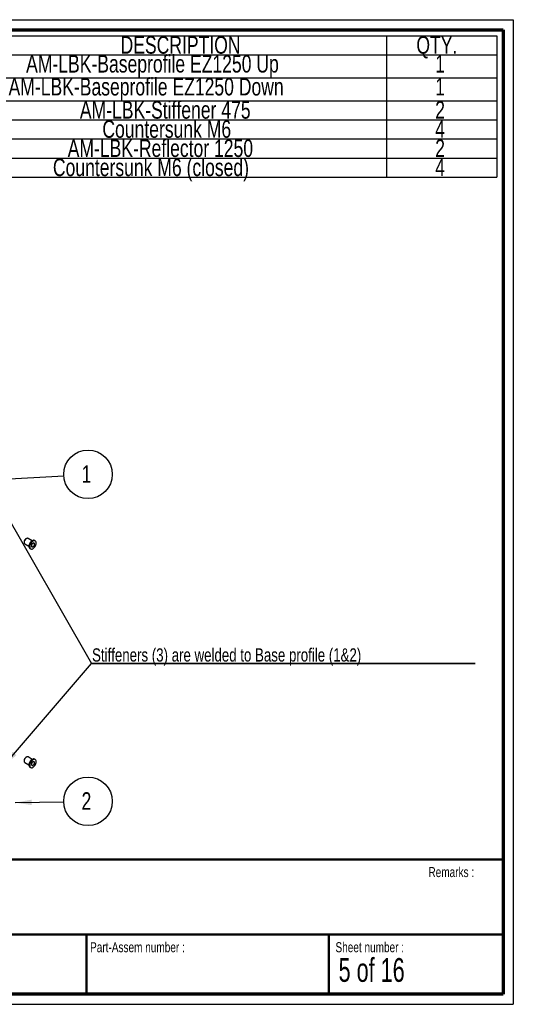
# Paper-space layout 'Base Frame' of a CAD drawing. Header units: millimetres. Extents: x 7 to 291, y 7 to 204.
# Tile 4 of 4: x 192 to 291, y 7 to 204. Entities that reach past the tile are written whole.
import ezdxf

# ---------------------------------------------------------------- set-up
doc = ezdxf.new("R2010")
doc.units = ezdxf.units.MM
for name, color, linetype in [('LAYER1', 7, 'Continuous'), ('LAYER2', 7, 'Continuous'), ('LOGO', 7, 'Continuous')]:
    doc.layers.add(name, color=color, linetype=linetype)
doc.styles.add('SLDTEXTSTYLE1', font='TXT', dxfattribs={"width": 0.75})
doc.styles.add('SLDTEXTSTYLE3', font='TXT', dxfattribs={"width": 0.678571})
doc.dimstyles.new('SLDDIMSTYLE2', dxfattribs={"dimtxt": 0.18, "dimasz": 3.302, "dimexe": 0, "dimexo": 0.0625, "dimgap": 0, "dimtad": 0, "dimtih": 1, "dimtoh": 1, "dimdec": 0, "dimrnd": 1e-09, "dimzin": 0, "dimdsep": 46, "dimtxsty": 'Standard', "dimsah": 1, "dimcen": 0.09, "dimadec": 0, "dimazin": 0, "dimtfac": 3.302, "dimtdec": 0, "dimtofl": 0, "dimtmove": 0, "dimatfit": 3, "dimfxl": 1, "dimfrac": 2, "dimtolj": 1, "dimtzin": 0, "dimarcsym": 0})

# ---------------------------------------------------------------- blocks, each defined once
blk = doc.blocks.new('SW_TABLEANNOTATION_1')
at = {"layer": 'LOGO', "color": 0}
for p, q in [((0, 0), (0, -3.83)), ((0, 0), (26.71, 0)), ((26.71, 0), (26.71, -3.83)), ((26.71, 0), (103.73, 0)), ((103.73, 0), (103.73, -3.83)), ((103.73, 0), (125.85, 0)), ((125.85, 0), (125.85, -3.83)), ((0, -3.83), (26.71, -3.83)), ((0, -3.83), (0, -8.42)), ((26.71, -3.83), (103.73, -3.83)), ((26.71, -3.83), (26.71, -8.42)), ((103.73, -3.83), (125.85, -3.83)), ((103.73, -3.83), (103.73, -8.42)), ((125.85, -3.83), (125.85, -8.42)), ((0, -8.42), (0, -13)), ((0, -8.42), (26.71, -8.42)), ((26.71, -8.42), (26.71, -13)), ((26.71, -8.42), (103.73, -8.42)), ((103.73, -8.42), (103.73, -13)), ((103.73, -8.42), (125.85, -8.42)), ((125.85, -8.42), (125.85, -13)), ((0, -13), (0, -16.83)), ((0, -13), (26.71, -13)), ((26.71, -13), (26.71, -16.83)), ((26.71, -13), (103.73, -13)), ((103.73, -13), (103.73, -16.83)), ((103.73, -13), (125.85, -13)), ((125.85, -13), (125.85, -16.83)), ((0, -16.83), (0, -20.66)), ((0, -16.83), (26.71, -16.83)), ((26.71, -16.83), (26.71, -20.66)), ((26.71, -16.83), (103.73, -16.83)), ((103.73, -16.83), (103.73, -20.66)), ((103.73, -16.83), (125.85, -16.83)), ((125.85, -16.83), (125.85, -20.66)), ((0, -20.66), (0, -24.49)), ((0, -20.66), (26.71, -20.66)), ((26.71, -20.66), (26.71, -24.49)), ((26.71, -20.66), (103.73, -20.66)), ((103.73, -20.66), (103.73, -24.49)), ((103.73, -20.66), (125.85, -20.66)), ((125.85, -20.66), (125.85, -24.49)), ((0, -24.49), (0, -28.32)), ((0, -24.49), (26.71, -24.49)), ((26.71, -24.49), (26.71, -28.32)), ((26.71, -24.49), (103.73, -24.49)), ((103.73, -24.49), (103.73, -28.32)), ((103.73, -24.49), (125.85, -24.49)), ((125.85, -24.49), (125.85, -28.32)), ((0, -28.32), (26.71, -28.32)), ((26.71, -28.32), (103.73, -28.32)), ((103.73, -28.32), (125.85, -28.32))]:
    blk.add_line(p, q, dxfattribs=at)
at = {"layer": 'LOGO', "color": 0, "char_height": 3.5, "attachment_point": 1, "style": 'SLDTEXTSTYLE1'}
for s, insert in [('ITEM NO.', (3.39, -0.1)), ('DESCRIPTION', (50.58, -0.1)), ('QTY.', (109.74, -0.1)), ('1', (12.06, -3.87)), ('AM-LBK-Baseprofile EZ1250 Up', (31.69, -3.87)), ('1', (113.5, -3.87)), ('2', (12.06, -8.46)), ('AM-LBK-Baseprofile EZ1250 Down', (28.18, -8.46)), ('1', (113.5, -8.46)), ('3', (12.06, -13.1)), ('AM-LBK-Stiffener 475', (42.44, -13.1)), ('2', (113.5, -13.1)), ('4', (12.06, -16.93)), ('Countersunk M6', (46.94, -16.93)), ('4', (113.5, -16.93)), ('5', (12.06, -20.76)), ('AM-LBK-Reflector 1250', (40.01, -20.76)), ('2', (113.5, -20.76)), ('6', (12.06, -24.59)), ('Countersunk M6 (closed)', (37.05, -24.59)), ('4', (113.5, -24.59))]:
    blk.add_mtext(s, dxfattribs=dict(at, insert=insert))
blk = doc.blocks.new('SW_NOTE_0_31')
at = {"layer": 'LOGO', "color": 0}
blk.add_circle((4.85, 0.28), 4.86, dxfattribs=at)
at = {"layer": 'LOGO', "color": 0, "insert": (3.56, 2.09), "char_height": 3.5, "attachment_point": 1, "style": 'SLDTEXTSTYLE1'}
blk.add_mtext('1', dxfattribs=at)
blk = doc.blocks.new('SW_NOTE_0_32')
at = {"layer": 'LOGO', "color": 0}
blk.add_circle((4.86, 0.09), 4.86, dxfattribs=at)
at = {"layer": 'LOGO', "color": 0, "insert": (3.57, 1.9), "char_height": 3.5, "attachment_point": 1, "style": 'SLDTEXTSTYLE1'}
blk.add_mtext('2', dxfattribs=at)
blk = doc.blocks.new('SW_NOTE_0_36')
at = {"layer": 'LOGO', "color": 0}
for p, q in [((0, 0), (76.71, 0)), ((76.71, 0), (0, 0)), ((0, 0), (76.71, 0)), ((76.71, 0), (0, 0)), ((0, 0), (76.71, 0)), ((76.71, 0), (0, 0))]:
    blk.add_line(p, q, dxfattribs=at)
at = {"layer": 'LOGO', "color": 0, "insert": (0.09, 3.03), "char_height": 2.6458, "attachment_point": 1, "style": 'SLDTEXTSTYLE1'}
blk.add_mtext('Stiffeners (3) are welded to Base profile (1&2)', dxfattribs=at)
blk = doc.blocks.new('SW_NOTE_0_37')
at = {"layer": 'LOGO', "color": 0}
for p, q in [((0, 0), (76.71, 0)), ((76.71, 0), (0, 0)), ((0, 0), (76.71, 0)), ((76.71, 0), (0, 0)), ((0, 0), (76.71, 0)), ((76.71, 0), (0, 0))]:
    blk.add_line(p, q, dxfattribs=at)
at = {"layer": 'LOGO', "color": 0, "insert": (0.09, 3.02), "char_height": 2.6458, "attachment_point": 1, "style": 'SLDTEXTSTYLE1'}
blk.add_mtext('Stiffeners (3) are welded to Base profile (1&2)', dxfattribs=at)

psp = doc.layouts.new('Base Frame')

# ---------------------------------------------------------------- linework, layer by layer
at = {"color": 7, "linetype": 'Continuous', "lineweight": 25}
for p, q in [((192.75, 99.37), (192.75, 99.19)), ((192.88, 98.9), (193.71, 98.42)), ((193.2, 99.98), (193.05, 99.89)), ((194.35, 99.54), (193.52, 100.01)), ((194.98, 99.5), (194.83, 99.59)), ((193.9, 97.98), (194.05, 97.89)), ((192.75, 55.63), (192.75, 55.45)), ((193.2, 56.24), (193.05, 56.15)), ((194.35, 55.79), (193.52, 56.27)), ((194.98, 55.76), (194.83, 55.85)), ((192.88, 55.16), (193.71, 54.68)), ((193.9, 54.24), (194.05, 54.15))]:
    psp.add_line(p, q, dxfattribs=at)
at = {"color": 7, "linetype": 'Continuous', "lineweight": 25, "flags": 128}
for points in [[(193.52, 100.01), (193.5, 100.02), (193.39, 100.04), (193.27, 100.01), (193.14, 99.94), (193.01, 99.82), (192.91, 99.68), (192.82, 99.52), (192.77, 99.35), (192.75, 99.19), (192.77, 99.06), (192.82, 98.95), (192.88, 98.9)], [(194.83, 99.59), (194.76, 99.62), (194.62, 99.63), (194.48, 99.6), (194.33, 99.52), (194.18, 99.4), (194.04, 99.25), (193.91, 99.08), (193.82, 98.89), (193.75, 98.69), (193.71, 98.5), (193.71, 98.32), (193.75, 98.17), (193.82, 98.05), (193.9, 97.98)], [(195.17, 99.08), (195.16, 99.24), (195.1, 99.38), (195.02, 99.48), (194.91, 99.53), (194.78, 99.54), (194.63, 99.51), (194.48, 99.43), (194.33, 99.32), (194.19, 99.17), (194.07, 98.99), (193.97, 98.8), (193.9, 98.6), (193.86, 98.41), (193.86, 98.23), (193.9, 98.08), (193.97, 97.96), (194.07, 97.89), (194.19, 97.85), (194.33, 97.86), (194.48, 97.92), (194.63, 98.02), (194.78, 98.15), (194.91, 98.32), (195.02, 98.5), (195.1, 98.7), (195.16, 98.89), (195.17, 99.08)], [(194.82, 98.87), (194.8, 98.98), (194.75, 99.06), (194.67, 99.09), (194.57, 99.07), (194.46, 99.01), (194.36, 98.91), (194.28, 98.79), (194.23, 98.65), (194.21, 98.52), (194.23, 98.41), (194.28, 98.34), (194.36, 98.31), (194.46, 98.32), (194.57, 98.38), (194.67, 98.48), (194.75, 98.61), (194.8, 98.74), (194.82, 98.87)], [(193.52, 56.27), (193.5, 56.28), (193.39, 56.3), (193.27, 56.27), (193.14, 56.2), (193.01, 56.08), (192.91, 55.94), (192.82, 55.78), (192.77, 55.61), (192.75, 55.45), (192.77, 55.31), (192.82, 55.21), (192.88, 55.16)], [(194.83, 55.85), (194.76, 55.88), (194.62, 55.89), (194.48, 55.85), (194.33, 55.78), (194.18, 55.66), (194.04, 55.51), (193.91, 55.33), (193.82, 55.14), (193.75, 54.95), (193.71, 54.75), (193.71, 54.58), (193.75, 54.43), (193.82, 54.31), (193.9, 54.24)], [(195.17, 55.33), (195.16, 55.5), (195.1, 55.63), (195.02, 55.73), (194.91, 55.79), (194.78, 55.8), (194.63, 55.77), (194.48, 55.69), (194.33, 55.57), (194.19, 55.42), (194.07, 55.25), (193.97, 55.05), (193.9, 54.86), (193.86, 54.67), (193.86, 54.49), (193.9, 54.34), (193.97, 54.22), (194.07, 54.14), (194.19, 54.11), (194.33, 54.12), (194.48, 54.18), (194.63, 54.27), (194.78, 54.41), (194.91, 54.57), (195.02, 54.76), (195.1, 54.95), (195.16, 55.15), (195.17, 55.33)], [(194.82, 55.13), (194.8, 55.24), (194.75, 55.31), (194.67, 55.35), (194.57, 55.33), (194.46, 55.27), (194.36, 55.17), (194.28, 55.05), (194.23, 54.91), (194.21, 54.78), (194.23, 54.67), (194.28, 54.6), (194.36, 54.56), (194.46, 54.58), (194.57, 54.64), (194.67, 54.74), (194.75, 54.86), (194.8, 55), (194.82, 55.13)]]:
    psp.add_lwpolyline(points, dxfattribs=at)
at = {"color": 7, "linetype": 'Continuous', "lineweight": 25}
for centre in [(193.4, 99.34), (193.4, 55.6)]:
    psp.add_arc(centre, 0.649, 122.1891, 177.8163, dxfattribs=at)
at = {"layer": 'LAYER1', "lineweight": 50}
for p, q in [((8.57, 35.78), (288.57, 35.78)), ((8.57, 20.78), (288.57, 20.78)), ((205.22, 8.78), (205.22, 20.78)), ((253.65, 8.78), (253.65, 20.78))]:
    psp.add_line(p, q, dxfattribs=at)
at = {"layer": 'LAYER2', "lineweight": 70}
for p, q in [((8.57, 201.78), (288.57, 201.78)), ((288.57, 201.78), (288.57, 8.78)), ((288.57, 8.78), (8.57, 8.78))]:
    psp.add_line(p, q, dxfattribs=at)
at = {"layer": 'LOGO'}
for p, q in [((6.57, 203.78), (290.57, 203.78)), ((290.57, 203.78), (290.57, 6.78)), ((6.57, 6.78), (290.57, 6.78))]:
    psp.add_line(p, q, dxfattribs=at)

# ---------------------------------------------------------------- block references
for name, p in [('SW_TABLEANNOTATION_1', (161.45, 200.58)), ('SW_NOTE_0_31', (200.67, 112.54)), ('SW_NOTE_0_36', (206.24, 74.98)), ('SW_NOTE_0_37', (206.24, 74.98)), ('SW_NOTE_0_32', (200.66, 47.31))]:
    psp.add_blockref(name, p, dxfattribs=at)

# ---------------------------------------------------------------- texts
at = {"layer": 'LOGO', "attachment_point": 1}
for s, insert, char_height, style in [('Remarks :', (273.6, 34.24), 2, 'SLDTEXTSTYLE1'), ('Part-Assem number :', (205.93, 19.21), 2, 'SLDTEXTSTYLE1'), ('Sheet number :', (255.01, 19.21), 2, 'SLDTEXTSTYLE1'), ('5 of 16', (255.63, 16.04), 4.763, 'SLDTEXTSTYLE3')]:
    psp.add_mtext(s, dxfattribs=dict(at, insert=insert, char_height=char_height, style=style))

# ---------------------------------------------------------------- leaders
at = {"layer": 'LOGO'}
for points in [[(182.76, 111.49), (200.67, 112.54)], [(187.66, 107.26), (206.24, 74.98)], [(188.64, 54.46), (206.24, 74.98)], [(190.96, 47.13), (200.66, 47.31)]]:
    psp.add_leader(points, dimstyle='SLDDIMSTYLE2', dxfattribs=at)

doc.saveas('drawing.dxf')
